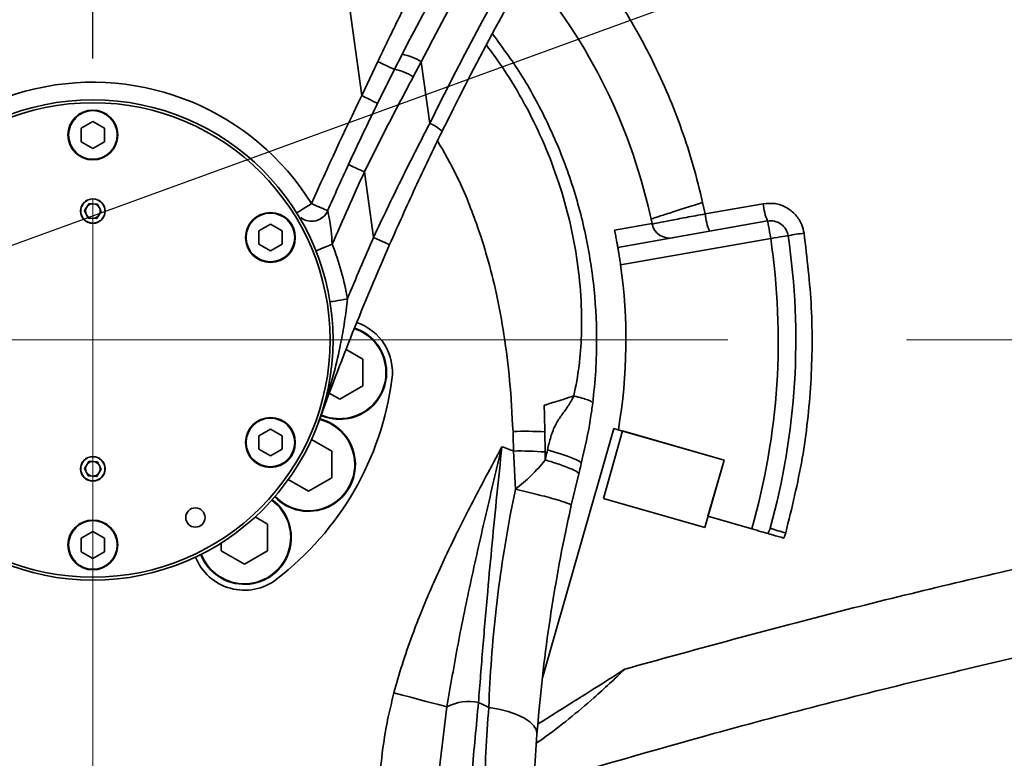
# Model space of a CAD drawing. Header units: millimetres. Extents: x 7702 to 16913, y -3294 to 4428.
# Tile 49 of 88: x 10495 to 10663, y 2765 to 2891. Entities that reach past the tile are written whole.
import ezdxf

# ---------------------------------------------------------------- set-up
doc = ezdxf.new("R2010")
doc.units = ezdxf.units.MM
doc.header["$LTSCALE"] = 6
doc.header["$PDSIZE"] = -1
doc.linetypes.add('CENTERX2', pattern=[20.32, 12.7, -2.54, 2.54, -2.54])
doc.layers.add('中心线', color=4, linetype='CENTERX2', lineweight=20)
doc.layers.add('标注线', color=3, linetype='Continuous', lineweight=20)
doc.layers.add('虚拟位置', color=2, linetype='Continuous')
doc.dimstyles.new('ISO-25', dxfattribs={"dimtxt": 40, "dimasz": 30, "dimexe": 10, "dimexo": 0.625, "dimtad": 1, "dimtoh": 1, "dimdec": 1, "dimtxsty": 'Standard', "dimcen": 2.5, "dimclrd": 1, "dimclre": 1, "dimclrt": 4, "dimadec": 0, "dimazin": 0, "dimtfac": 1, "dimtdec": 1, "dimtmove": 0, "dimatfit": 3, "dimfxl": 1, "dimarcsym": 0})

# ---------------------------------------------------------------- blocks, each defined once
blk = doc.blocks.new('*D15')
at = {"layer": 'Defpoints', "color": 0, "transparency": 16777216}
for p in [(10507.09, 3166.2), (10275.09, 2998.85), (10507.09, 2886.63)]:
    blk.add_point(p, dxfattribs=at)
at = {"layer": '标注线', "color": 1, "lineweight": -2, "transparency": 16777216}
for p, q in [((10275.09, 2999.47), (10275.09, 3176.2)), ((10507.09, 2887.25), (10507.09, 3176.2)), ((10305.09, 3166.2), (10477.09, 3166.2))]:
    blk.add_line(p, q, dxfattribs=at)
at = {"layer": '标注线', "color": 1, "transparency": 16777216}
for points in [[(10305.09, 3171.2), (10305.09, 3161.2), (10275.09, 3166.2)], [(10477.09, 3171.2), (10477.09, 3161.2), (10507.09, 3166.2)]]:
    blk.add_solid(points, dxfattribs=at)
at = {"layer": '标注线', "color": 4, "transparency": 16777216, "insert": (10391.09, 3186.82), "char_height": 40, "attachment_point": 5}
blk.add_mtext('232', dxfattribs=at)
blk = doc.blocks.new('*D16')
at = {"layer": 'Defpoints', "color": 0, "transparency": 16777216}
for p in [(11236.94, 3166.02), (10507.09, 2884.06), (11236.94, 2847.87)]:
    blk.add_point(p, dxfattribs=at)
at = {"layer": '标注线', "color": 1, "lineweight": -2, "transparency": 16777216}
for p, q in [((10507.09, 2884.68), (10507.09, 3176.02)), ((11236.94, 2848.49), (11236.94, 3176.02)), ((10537.09, 3166.02), (11206.94, 3166.02))]:
    blk.add_line(p, q, dxfattribs=at)
at = {"layer": '标注线', "color": 1, "transparency": 16777216}
for points in [[(10537.09, 3171.02), (10537.09, 3161.02), (10507.09, 3166.02)], [(11206.94, 3171.02), (11206.94, 3161.02), (11236.94, 3166.02)]]:
    blk.add_solid(points, dxfattribs=at)
at = {"layer": '标注线', "color": 4, "transparency": 16777216, "insert": (10872.02, 3190), "char_height": 40, "attachment_point": 5}
blk.add_mtext('729,9', dxfattribs=at)
blk = doc.blocks.new('*D19')
at = {"layer": 'Defpoints', "color": 0, "linetype": 'ByBlock', "transparency": 16777216}
for p in [(10507.09, 2890.52), (10071.17, 2699.2), (10417.95, 2508.34), (10507.09, 2076.65), (10507.09, 1976.65)]:
    blk.add_point(p, dxfattribs=at)
at = {"layer": '中心线', "color": 1, "linetype": 'ByBlock', "lineweight": -2, "transparency": 16777216}
blk.add_arc((10507.09, 2076.65), 440.8, 93.9002, 121.0998, dxfattribs=at)
at = {"layer": '中心线', "color": 1, "linetype": 'ByBlock', "transparency": 16777216}
for points in [[(10476.94, 2521.43), (10477.28, 2511.43), (10507.09, 2517.45)], [(10282.13, 2449.9), (10276.68, 2458.28), (10254.26, 2437.73)]]:
    blk.add_solid(points, dxfattribs=at)
at = {"layer": '中心线', "color": 4, "linetype": 'ByBlock', "transparency": 16777216, "insert": (10368.34, 2516.72), "char_height": 40, "attachment_point": 5, "rotation": 17.5}
blk.add_mtext('{\\C3;35°}', dxfattribs=at)
blk = doc.blocks.new('*D20')
at = {"layer": 'Defpoints', "color": 0, "linetype": 'ByBlock', "transparency": 16777216}
for p in [(10507.09, 2890.52), (10860.79, 2339.97), (11255.54, 2208.62), (10507.09, 2076.65), (10507.09, 1976.65)]:
    blk.add_point(p, dxfattribs=at)
at = {"layer": '中心线', "color": 1, "linetype": 'ByBlock', "lineweight": -2, "transparency": 16777216}
blk.add_arc((10507.09, 2076.65), 440.95, 13.8989, 86.1011, dxfattribs=at)
at = {"layer": '中心线', "color": 1, "linetype": 'ByBlock', "transparency": 16777216}
for points in [[(10536.9, 2511.58), (10537.24, 2521.58), (10507.09, 2517.6)], [(10940.02, 2183.6), (10930.24, 2181.53), (10941.34, 2153.22)]]:
    blk.add_solid(points, dxfattribs=at)
at = {"layer": '中心线', "color": 4, "linetype": 'ByBlock', "transparency": 16777216, "insert": (10803.79, 2430.24), "char_height": 40, "attachment_point": 5, "rotation": 320}
blk.add_mtext('{\\C3;80°}', dxfattribs=at)
blk = doc.blocks.new('*D21')
at = {"layer": 'Defpoints', "color": 0, "transparency": 16777216}
for p in [(10757.15, 2948.88), (10343.02, 2730.98), (10071.17, 2699.2), (10071.17, 2699.2), (10199.74, 2699.2)]:
    blk.add_point(p, dxfattribs=at)
at = {"layer": '中心线', "color": 1, "lineweight": -2, "transparency": 16777216}
blk.add_line((10200.37, 2699.2), (10354.87, 2699.2), dxfattribs=at)
for start, end in [(26.2833, 32.5665), (0, 20), (347.4335, 353.7167)]:
    blk.add_arc((10071.17, 2699.2), 273.7, start, end, dxfattribs=at)
at = {"layer": '中心线', "color": 1, "transparency": 16777216}
for points in [[(10321.18, 2822.37), (10311.98, 2818.44), (10328.37, 2792.81)], [(10338.24, 2669.52), (10348.22, 2668.97), (10344.87, 2699.2)]]:
    blk.add_solid(points, dxfattribs=at)
at = {"layer": '中心线', "color": 4, "transparency": 16777216, "insert": (10361.03, 2750.31), "char_height": 40, "attachment_point": 5, "rotation": 280}
blk.add_mtext('{\\C3;20°}', dxfattribs=at)
blk = doc.blocks.new('*D24')
at = {"layer": 'Defpoints', "color": 0, "linetype": 'ByBlock', "transparency": 16777216}
for p in [(10507.09, 2890.52), (10716.59, 2807.2), (10619.11, 2671.33), (10507.09, 2076.65), (10507.09, 1976.65)]:
    blk.add_point(p, dxfattribs=at)
at = {"layer": '中心线', "color": 1, "linetype": 'ByBlock', "lineweight": -2, "transparency": 16777216}
blk.add_arc((10507.09, 2076.65), 605.14, 76.83925, 87.15925, dxfattribs=at)
at = {"layer": '中心线', "color": 1, "linetype": 'ByBlock', "transparency": 16777216}
for points in [[(10536.96, 2676.05), (10537.21, 2686.04), (10507.09, 2681.79)], [(10646.13, 2670.73), (10643.61, 2661.05), (10673.91, 2658.34)]]:
    blk.add_solid(points, dxfattribs=at)
at = {"layer": '中心线', "color": 4, "linetype": 'ByBlock', "transparency": 16777216, "insert": (10594.19, 2696.32), "char_height": 40, "attachment_point": 5, "rotation": 351.9993}
blk.add_mtext('{\\C3;16°}', dxfattribs=at)
blk = doc.blocks.new('*D25')
at = {"layer": 'Defpoints', "color": 0, "transparency": 16777216}
for p in [(10757.15, 2948.88), (10071.17, 2699.2), (10071.17, 2699.2), (10213.51, 2649.26), (10638.49, 2239.8)]:
    blk.add_point(p, dxfattribs=at)
at = {"layer": '中心线', "color": 1, "lineweight": -2, "transparency": 16777216}
blk.add_arc((10071.17, 2699.2), 150.84, 332.4139, 8.5861, dxfattribs=at)
at = {"layer": '中心线', "color": 1, "transparency": 16777216}
for points in [[(10215.48, 2720.49), (10225.17, 2722.96), (10212.92, 2750.79)], [(10209.05, 2626.61), (10200.69, 2632.09), (10188.4, 2604.27)]]:
    blk.add_solid(points, dxfattribs=at)
at = {"layer": '中心线', "color": 4, "transparency": 16777216, "insert": (10199.61, 2677.71), "char_height": 40, "attachment_point": 5, "rotation": 80.5}
blk.add_mtext('{\\C3;59°}', dxfattribs=at)
blk = doc.blocks.new('*D26')
at = {"layer": 'Defpoints', "color": 0, "transparency": 16777216}
for p in [(10716.59, 2807.2), (10716.59, 2807.2), (10667.52, 2546.67), (10507.09, 2076.65), (10716.58, 2077.2)]:
    blk.add_point(p, dxfattribs=at)
at = {"layer": '中心线', "color": 1, "lineweight": -2, "transparency": 16777216}
for start, end in [(241.0247, 247.5116), (253.9985, 269.9985), (276.4854, 282.9724)]:
    blk.add_arc((10716.59, 2807.2), 265.12, start, end, dxfattribs=at)
at = {"layer": '中心线', "color": 1, "transparency": 16777216}
for points in [[(10616.84, 2566.97), (10613.54, 2557.52), (10643.51, 2552.36)], [(10746.82, 2538.79), (10746.26, 2548.77), (10716.59, 2542.08)]]:
    blk.add_solid(points, dxfattribs=at)
at = {"layer": '中心线', "color": 4, "transparency": 16777216, "insert": (10682.56, 2565.09), "char_height": 40, "attachment_point": 5, "rotation": 351.9985}
blk.add_mtext('{\\C3;16°}', dxfattribs=at)

msp = doc.modelspace()

# ---------------------------------------------------------------- linework, layer by layer
at = {"color": 7, "linetype": 'Continuous', "lineweight": 35, "ltscale": 2}
for p, q in [((10552.99, 2878.36), (10547.83, 2915.79)), ((10558.59, 2882.87), (10559.88, 2885.41)), ((10552.99, 2878.36), (10555.73, 2884.2)), ((10563.15, 2884.13), (10561.78, 2881.59)), ((10563.15, 2884.13), (10564.6, 2873.63)), ((10507.09, 2873.94), (10505.11, 2872.79)), ((10505.11, 2872.79), (10505.11, 2870.5)), ((10509.07, 2872.79), (10507.09, 2873.94)), ((10509.07, 2870.5), (10509.07, 2872.79)), ((10505.11, 2870.5), (10507.09, 2869.36)), ((10507.09, 2869.36), (10509.07, 2870.5)), ((10554.99, 2854.14), (10553.45, 2865.33)), ((10505.65, 2858.73), (10506.44, 2859.94)), ((10506.44, 2859.94), (10507.88, 2859.86)), ((10508.53, 2858.57), (10507.88, 2859.86)), ((10611.18, 2860.13), (10611.6, 2858.16)), ((10611.6, 2858.16), (10621.51, 2859.91)), ((10506.3, 2857.44), (10505.65, 2858.73)), ((10507.74, 2857.36), (10506.3, 2857.44)), ((10508.53, 2858.57), (10507.74, 2857.36)), ((10602.38, 2857.3), (10602.53, 2857.35)), ((10537.4, 2856.44), (10535.42, 2855.29)), ((10539.38, 2855.29), (10537.4, 2856.44)), ((10596.14, 2855.4), (10602.54, 2856.52)), ((10596.71, 2852.45), (10622.28, 2856.96)), ((10602.54, 2856.52), (10602.56, 2856.44)), ((10535.42, 2855.29), (10535.42, 2853)), ((10539.38, 2853), (10539.38, 2855.29)), ((10622.8, 2854), (10597.18, 2849.49)), ((10535.42, 2853), (10537.4, 2851.86)), ((10537.4, 2851.86), (10539.38, 2853)), ((10553.19, 2833.39), (10550.31, 2835.05)), ((10553.19, 2828.81), (10553.19, 2833.39)), ((10549.23, 2826.53), (10553.19, 2828.81)), ((10547.44, 2827.56), (10549.23, 2826.53)), ((10537.4, 2821.44), (10535.42, 2820.29)), ((10539.38, 2820.29), (10537.4, 2821.44)), ((10596.04, 2821.54), (10583.83, 2778.95)), ((10584.22, 2820.96), (10584.29, 2817.53)), ((10594.23, 2809.58), (10597.53, 2821.12)), ((10596.79, 2821.33), (10596.04, 2821.54)), ((10614.84, 2816.15), (10596.79, 2821.33)), ((10614.84, 2816.15), (10597.53, 2821.12)), ((10535.42, 2820.29), (10535.42, 2818)), ((10539.38, 2818), (10539.38, 2820.29)), ((10547.86, 2817.69), (10544.41, 2819.67)), ((10535.42, 2818), (10537.4, 2816.86)), ((10537.4, 2816.86), (10539.38, 2818)), ((10547.86, 2813.11), (10547.86, 2817.69)), ((10578.89, 2817.7), (10579.22, 2811.16)), ((10584.29, 2817.53), (10584.32, 2816.15)), ((10505.65, 2814.73), (10506.44, 2815.94)), ((10506.44, 2815.94), (10507.88, 2815.86)), ((10508.53, 2814.57), (10507.88, 2815.86)), ((10611.53, 2804.62), (10614.84, 2816.15)), ((10612.08, 2806.54), (10614.84, 2816.15)), ((10506.3, 2813.44), (10505.65, 2814.73)), ((10508.53, 2814.57), (10507.74, 2813.36)), ((10590.02, 2813.77), (10588.76, 2808.42)), ((10507.74, 2813.36), (10506.3, 2813.44)), ((10540.45, 2812.81), (10543.9, 2810.82)), ((10543.9, 2810.82), (10547.86, 2813.11)), ((10611.53, 2804.62), (10594.23, 2809.58)), ((10536.93, 2805.22), (10534.81, 2806.44)), ((10619.56, 2804.4), (10612.08, 2806.54)), ((10507.09, 2803.94), (10505.11, 2802.79)), ((10509.07, 2802.79), (10507.09, 2803.94)), ((10536.93, 2800.64), (10536.93, 2805.22)), ((10625.36, 2803.71), (10625.04, 2802.83)), ((10505.11, 2802.79), (10505.11, 2800.5)), ((10509.07, 2800.5), (10509.07, 2802.79)), ((10529, 2801.99), (10529, 2800.64)), ((10505.11, 2800.5), (10507.09, 2799.36)), ((10507.09, 2799.36), (10509.07, 2800.5)), ((10529, 2800.64), (10532.96, 2798.36)), ((10532.96, 2798.36), (10536.93, 2800.64)), ((10567.54, 2774.01), (10565.96, 2760.92))]:
    msp.add_line(p, q, dxfattribs=at)
at = {"color": 7, "linetype": 'Continuous', "lineweight": 35, "ltscale": 2, "flags": 128}
for points in [[(10555.69, 2877.04), (10555.64, 2877.07), (10555.48, 2877.14), (10555.24, 2877.26), (10554.9, 2877.43), (10554.49, 2877.63), (10554.03, 2877.86), (10553.52, 2878.1), (10552.99, 2878.36)], [(10550.72, 2866.58), (10550.78, 2866.56), (10550.93, 2866.49), (10551.18, 2866.37), (10551.52, 2866.22), (10551.93, 2866.03), (10552.4, 2865.81), (10552.92, 2865.57), (10553.45, 2865.33)], [(10541.88, 2858.34), (10541.93, 2858.37), (10542.08, 2858.46), (10542.31, 2858.61), (10542.63, 2858.8), (10543.01, 2859.04), (10543.45, 2859.32), (10543.93, 2859.62), (10544.43, 2859.92)], [(10547.17, 2858.71), (10547.12, 2858.74), (10546.97, 2858.81), (10546.71, 2858.92), (10546.37, 2859.07), (10545.95, 2859.25), (10545.48, 2859.46), (10544.96, 2859.69), (10544.43, 2859.92)], [(10622.28, 2856.96), (10622.29, 2856.9), (10622.31, 2856.73), (10622.36, 2856.46), (10622.43, 2856.09), (10622.51, 2855.64), (10622.6, 2855.13), (10622.69, 2854.58), (10622.8, 2854)], [(10557.74, 2852.93), (10557.69, 2852.96), (10557.53, 2853.02), (10557.28, 2853.13), (10556.94, 2853.28), (10556.52, 2853.47), (10556.04, 2853.68), (10555.53, 2853.9), (10554.99, 2854.14)], [(10622.8, 2854), (10623.38, 2854.09), (10623.93, 2854.17), (10624.44, 2854.25), (10624.89, 2854.32), (10625.26, 2854.37), (10625.54, 2854.41), (10625.71, 2854.44), (10625.76, 2854.45)], [(10545.16, 2851.86), (10545.22, 2851.88), (10545.38, 2851.95), (10545.63, 2852.05), (10545.98, 2852.19), (10546.4, 2852.36), (10546.88, 2852.55), (10547.41, 2852.76), (10547.95, 2852.98)], [(10547.57, 2843.16), (10547.63, 2843.17), (10547.8, 2843.2), (10548.07, 2843.24), (10548.44, 2843.3), (10548.89, 2843.37), (10549.4, 2843.46), (10549.95, 2843.54), (10550.53, 2843.64)], [(10584.7, 2817.89), (10585.96, 2817.51), (10587.1, 2817.14), (10588.11, 2816.79), (10588.96, 2816.47), (10589.64, 2816.18), (10590.12, 2815.94), (10590.4, 2815.73), (10590.47, 2815.58)], [(10622.29, 2803.62), (10622.11, 2803.67), (10621.87, 2803.73), (10621.58, 2803.82), (10621.24, 2803.92), (10620.85, 2804.03), (10620.44, 2804.15), (10620, 2804.27), (10619.56, 2804.4)], [(10558.49, 2776.42), (10559.95, 2776.03), (10561.37, 2775.65), (10562.73, 2775.29), (10564, 2774.95), (10565.13, 2774.65), (10566.12, 2774.39), (10566.93, 2774.18), (10567.54, 2774.01)], [(10574.67, 2773.93), (10576.38, 2773.64), (10577.99, 2773.23), (10579.43, 2772.72), (10580.67, 2772.13), (10581.67, 2771.47), (10582.38, 2770.77), (10582.8, 2770.05), (10582.9, 2769.33)]]:
    msp.add_lwpolyline(points, dxfattribs=at)
at = {"color": 7, "linetype": 'Continuous', "lineweight": 35, "ltscale": 2}
for centre, radius in [((10507.09, 2836.65), 41), ((10507.09, 2836.65), 40.5), ((10507.09, 2871.65), 4.25), ((10507.09, 2871.65), 4.15), ((10507.09, 2858.65), 2.1), ((10507.09, 2858.65), 2.07), ((10537.4, 2854.15), 4.25), ((10537.4, 2854.15), 4.15), ((10537.4, 2819.15), 4.25), ((10537.4, 2819.15), 4.15), ((10507.09, 2814.65), 2.1), ((10507.09, 2814.65), 2.07), ((10524.59, 2806.34), 1.65), ((10507.09, 2801.65), 4.25), ((10507.09, 2801.65), 4.15)]:
    msp.add_circle(centre, radius, dxfattribs=at)
for centre, radius, start, end in [((11015.67, 2652.19), 512, 145.109, 152.902), ((11016.28, 2652.27), 509, 145.109, 152.902), ((11016.28, 2652.27), 503, 145.8536, 153.8918), ((11015.67, 2652.19), 500, 145.8536, 153.8918), ((10507.09, 2836.65), 97.5, 11.7632, 40.4154), ((10558.63, 2877.43), 8.08, 56.035, 81.1634), ((10567.28, 2905.27), 24.03, 241.2853, 248.7929), ((10556.83, 2873.86), 9.18, 57.3722, 78.9944), ((10507.09, 2836.65), 44, 31.94, 173.9697), ((11015.67, 2652.19), 515, 153.9492, 156.2109), ((10562.74, 2868.59), 5.37, 42.5508, 69.6929), ((11015.67, 2652.19), 512, 155.2448, 156.2109), ((11015.67, 2652.19), 509, 155.2448, 156.7669), ((10507.09, 2858.65), 1.25, 146.8424, 206.8424), ((10507.09, 2858.65), 1.25, 86.8424, 146.8424), ((10507.09, 2858.65), 1.25, 26.8424, 86.8424), ((10507.09, 2858.65), 1.25, 326.8424, 26.8424), ((10631.35, 2860.87), 9.89, 185.5743, 203.3257), ((10507.09, 2858.65), 1.25, 206.8424, 266.8424), ((10507.09, 2858.65), 1.25, 266.8424, 326.8424), ((10537.4, 2854.15), 4.25, 270, 90), ((10544.43, 2859.92), 3, 232.6137, 336.2109), ((10621.26, 2859.09), 9.7, 185.4887, 203.589), ((10605.5, 2857.05), 3, 191.7106, 280), ((10622.8, 2854), 3, 8.5307, 100), ((10537.4, 2854.15), 4.25, 180, 270), ((11015.67, 2652.19), 503, 156.3289, 157.6282), ((10507.09, 2836.65), 117, 344, 8.5307), ((10507.09, 2836.65), 120, 344.4693, 8.5307), ((10636.31, 2798.32), 57.11, 97.8709, 100.6462), ((11015.67, 2652.19), 500, 156.3289, 160.0647), ((10507.09, 2836.65), 44, 9.1413, 21.7827), ((10507.09, 2836.65), 91, 350.309, 8.1108), ((10549.23, 2831.1), 9, 352.5, 71.1686), ((10549.23, 2831.1), 8, 246.3407, 71.56), ((10507.09, 2836.65), 51.5, 307.5, 352.5), ((10543.9, 2815.4), 8, 223.8407, 76.1593), ((10580.95, 2766.32), 54.74, 86.578, 92.2459), ((10579.79, 2759.38), 58.32, 85.579, 90.8875), ((10507.09, 2814.65), 1.25, 146.8424, 206.8424), ((10507.09, 2814.65), 1.25, 86.8424, 146.8424), ((10507.09, 2814.65), 1.25, 26.8424, 86.8424), ((10507.09, 2814.65), 1.25, 206.8424, 266.8424), ((10507.09, 2814.65), 1.25, 266.8424, 326.8424), ((10507.09, 2814.65), 1.25, 326.8424, 26.8424), ((10532.96, 2802.93), 8, 201.3407, 53.6593), ((10633.19, 2834.33), 31.6, 250.6366, 255.6624), ((10532.96, 2802.93), 9, 201.8591, 307.5), ((10571.2, 2767.12), 7.8, 77.3466, 117.9975)]:
    msp.add_arc(centre, radius, start, end, dxfattribs=at)
at = {"color": 8, "linetype": 'Continuous', "lineweight": 35, "ltscale": 2}
for centre, start, end in [((10549.23, 2831.1), 246.4263, 71.6038), ((10543.9, 2815.4), 223.7718, 76.2282), ((10532.96, 2802.93), 201.2718, 53.7282)]:
    msp.add_arc(centre, 7.9, start, end, dxfattribs=at)
for points, knots in [([(11205.32, 2867.04), (11187.03, 2869.36), (11150.45, 2874.01), (11095.5, 2880.38), (11040.49, 2886.32), (10985.4, 2891.78), (10930.25, 2896.77), (10868.66, 2901.81), (10800.64, 2906.7), (10726.16, 2911.15), (10656.48, 2914.61), (10611.64, 2916.16), (10591.63, 2916.86)], [0, 0, 0, 0, 0.089708, 0.17942, 0.269129, 0.358962, 0.4488, 0.538634, 0.659786, 0.780938, 0.902229, 1, 1, 1, 1]), ([(10586.31, 2908.27), (10586.74, 2907.82), (10589.22, 2905.22), (10593.26, 2899.92), (10598.34, 2892.39), (10602.3, 2885.15), (10605.35, 2878.51), (10607.66, 2872.54), (10609.65, 2866.41), (10610.67, 2862.22), (10611.18, 2860.13)], [0, 0, 0, 0, 0.0342736, 0.1968952, 0.3642211, 0.5315453, 0.6478146, 0.7640838, 0.882042, 1, 1, 1, 1]), ([(10589.21, 2827.09), (10589.53, 2828.79), (10590.19, 2832.22), (10590.58, 2837.95), (10590.48, 2844.19), (10589.74, 2850.96), (10588.38, 2857.73), (10586.42, 2864.38), (10583.91, 2870.81), (10580.84, 2877.01), (10577.65, 2882.44), (10575.25, 2885.66), (10574.26, 2886.99)], [0, 0, 0, 0, 0.082893, 0.166635, 0.272216, 0.377827, 0.487306, 0.596795, 0.704126, 0.811464, 0.921969, 1, 1, 1, 1]), ([(10565.93, 2870.64), (10567.03, 2868.72), (10569.62, 2864.2), (10572.31, 2857.47), (10574.51, 2850.64), (10576.09, 2844.31), (10577.38, 2837.3), (10578.36, 2829.46), (10578.65, 2823.93), (10578.81, 2821.02)], [0, 0, 0, 0, 0.12776, 0.301368, 0.418479, 0.543037, 0.679129, 0.831243, 1, 1, 1, 1]), ([(10597.89, 2780.46), (10596.16, 2778.8), (10593.08, 2775.85), (10588.35, 2771.96), (10585.09, 2769.35), (10583.18, 2768.08), (10582.81, 2767.83)], [0, 0, 0, 0, 0.363932, 0.647055, 0.930233, 1, 1, 1, 1])]:
    msp.add_open_spline(points, degree=3, knots=knots, dxfattribs=at)
at = {"color": 7, "linetype": 'Continuous', "lineweight": 35, "ltscale": 2}
for points, knots in [([(10555.73, 2884.2), (10556.85, 2886.52), (10559.08, 2891.16), (10561.41, 2895.74), (10562.58, 2898.02)], [0, 0, 0, 0, 0.499493, 1, 1, 1, 1]), ([(10575.3, 2888.93), (10576.94, 2886.69), (10580.48, 2881.88), (10584.81, 2873.82), (10588.48, 2865.01), (10591.09, 2855.83), (10592.7, 2846.44), (10593.18, 2838.25), (10593, 2831.37), (10592.61, 2827.69), (10592.41, 2825.84)], [0, 0, 0, 0, 0.124044, 0.266323, 0.408159, 0.549825, 0.691937, 0.833597, 0.916798, 1, 1, 1, 1]), ([(10550.72, 2866.58), (10552, 2869.32), (10554.55, 2874.79), (10557.24, 2880.18), (10558.59, 2882.87)], [0, 0, 0, 0, 0.499317, 1, 1, 1, 1]), ([(10561.78, 2881.59), (10560.36, 2878.91), (10557.52, 2873.54), (10554.8, 2868.07), (10553.45, 2865.33)], [0, 0, 0, 0, 0.499224, 1, 1, 1, 1]), ([(10554.99, 2854.14), (10556.54, 2857.41), (10559.65, 2863.98), (10562.95, 2870.41), (10564.6, 2873.63)], [0, 0, 0, 0, 0.499029, 1, 1, 1, 1]), ([(10566.69, 2872.22), (10565.15, 2869.05), (10562.08, 2862.68), (10559.19, 2856.19), (10557.74, 2852.93)], [0, 0, 0, 0, 0.49901, 1, 1, 1, 1]), ([(10602.53, 2857.35), (10602.65, 2857.39), (10603, 2857.5), (10604.32, 2857.93), (10606.74, 2858.7), (10609.19, 2859.49), (10610.71, 2859.98), (10611.18, 2860.13)], [0, 0, 0, 0, 0.118488, 0.374192, 0.630206, 0.887227, 1, 1, 1, 1]), ([(10628.49, 2854.89), (10628.39, 2855.37), (10628.13, 2856.5), (10627.11, 2858.08), (10625.5, 2859.36), (10623.55, 2860.07), (10622.19, 2859.96), (10621.51, 2859.91)], [0, 0, 0, 0, 0.152263, 0.363654, 0.575629, 0.787811, 1, 1, 1, 1]), ([(10541.89, 2858.33), (10541.89, 2858.33), (10541.89, 2858.32), (10541.92, 2858.27), (10541.94, 2858.24)], [0, 0, 0, 0, 0.3324386, 1, 1, 1, 1]), ([(10547.17, 2858.71), (10547.18, 2858.69), (10547.19, 2858.66), (10547.24, 2858.41), (10547.35, 2857.91), (10547.54, 2856.83), (10547.79, 2855.12), (10547.89, 2853.75), (10547.95, 2852.98)], [0, 0, 0, 0, 0.085921, 0.141788, 0.245155, 0.425445, 0.673211, 1, 1, 1, 1]), ([(10602.56, 2856.44), (10602.58, 2856.44), (10602.65, 2856.46), (10603.5, 2856.64), (10605.52, 2857.03), (10608.32, 2857.56), (10610.5, 2857.96), (10611.6, 2858.16)], [0, 0, 0, 0, 0.094553, 0.320914, 0.547296, 0.773642, 1, 1, 1, 1]), ([(10596.14, 2855.4), (10596.21, 2855.07), (10596.34, 2854.4), (10596.51, 2853.52), (10596.64, 2852.85), (10596.7, 2852.5), (10596.71, 2852.46), (10596.71, 2852.45)], [0, 0, 0, 0, 0.214674, 0.429335, 0.643931, 0.85856, 1, 1, 1, 1]), ([(10628.49, 2854.89), (10629, 2850.66), (10630.02, 2842.14), (10629.83, 2829.25), (10628.46, 2816.34), (10626.4, 2807.94), (10625.36, 2803.71)], [0, 0, 0, 0, 0.2475401, 0.4978264, 0.7475048, 1, 1, 1, 1]), ([(10597.18, 2849.49), (10597.13, 2849.82), (10597.03, 2850.49), (10596.89, 2851.38), (10596.78, 2852.04), (10596.72, 2852.4), (10596.71, 2852.44), (10596.71, 2852.45)], [0, 0, 0, 0, 0.214662, 0.429319, 0.643934, 0.858562, 1, 1, 1, 1]), ([(10545.63, 2822.67), (10545.64, 2822.68), (10546.09, 2823.93), (10547.04, 2826.74), (10548.32, 2831.15), (10549.35, 2835.61), (10550.1, 2839.78), (10550.39, 2842.35), (10550.53, 2843.64)], [0, 0, 0, 0, 0.001858, 0.185772, 0.414736, 0.644467, 0.821696, 1, 1, 1, 1]), ([(10597.89, 2780.46), (10609.43, 2783.63), (10632.5, 2789.97), (10667.43, 2798.37), (10702.55, 2805.94), (10737.87, 2812.59), (10773.35, 2818.35), (10808.99, 2823.2), (10844.75, 2827.15), (10881.14, 2830.22), (10918.16, 2832.37), (10955.78, 2833.55), (10993.43, 2833.73), (11032.46, 2832.87), (11072.85, 2830.84), (11114.6, 2827.47), (11156.3, 2822.95), (11184, 2818.88), (11197.85, 2816.84)], [0, 0, 0, 0, 0.059379, 0.118779, 0.178178, 0.237557, 0.296937, 0.356338, 0.415739, 0.475119, 0.5372, 0.599304, 0.661408, 0.723489, 0.792487, 0.861486, 0.930743, 1, 1, 1, 1]), ([(10589.2, 2827.09), (10588.6, 2826.9), (10587.54, 2826.57), (10586.01, 2826.09), (10584.92, 2825.75), (10584.34, 2825.56), (10584.13, 2825.49)], [0, 0, 0, 0, 0.39062, 0.684734, 0.886364, 1, 1, 1, 1]), ([(10584.7, 2817.89), (10584.87, 2818.63), (10585.22, 2820.12), (10585.99, 2822.18), (10587.12, 2823.86), (10588.27, 2825.34), (10588.88, 2826.48), (10589.2, 2827.08)], [0, 0, 0, 0, 0.211836, 0.426649, 0.609698, 0.796175, 1, 1, 1, 1]), ([(10589.21, 2827.08), (10589.69, 2826.97), (10590.66, 2826.73), (10591.66, 2826.4), (10592.31, 2826.1), (10592.38, 2825.93), (10592.41, 2825.85)], [0, 0, 0, 0, 0.2500001, 0.500001, 0.7500002, 1, 1, 1, 1]), ([(10584.13, 2825.49), (10584.16, 2824.74), (10584.21, 2823.23), (10584.22, 2821.72), (10584.22, 2820.96)], [0, 0, 0, 0, 0.499779, 1, 1, 1, 1]), ([(10592.41, 2825.84), (10592.3, 2825.03), (10591.84, 2821.59), (10591.06, 2818.18), (10590.47, 2815.58)], [0, 0, 0, 0, 0.234969, 1, 1, 1, 1]), ([(10578.81, 2821.02), (10578.83, 2820.41), (10578.86, 2819.3), (10578.88, 2818.2), (10578.89, 2817.7)], [0, 0, 0, 0, 0.5505084, 1, 1, 1, 1]), ([(11229.8, 2796.3), (11218.84, 2798.2), (11196.92, 2802.01), (11163.88, 2806.72), (11130.68, 2810.71), (11097.33, 2813.89), (11063.86, 2816.29), (11028.91, 2817.94), (10992.5, 2818.74), (10954.66, 2818.54), (10916.84, 2817.32), (10879.08, 2815.08), (10841.4, 2811.82), (10803.83, 2807.55), (10766.4, 2802.27), (10728.5, 2795.87), (10690.17, 2788.3), (10651.46, 2779.49), (10615.5, 2770.34), (10592.61, 2763.62), (10582.41, 2760.63)], [0, 0, 0, 0, 0.050952, 0.101911, 0.152863, 0.204092, 0.255328, 0.306557, 0.364331, 0.422127, 0.479923, 0.537697, 0.59547, 0.653265, 0.71106, 0.768833, 0.829583, 0.890359, 0.951134, 1, 1, 1, 1]), ([(10576.91, 2818.42), (10575.99, 2816.69), (10574.22, 2813.41), (10571.71, 2808.6), (10569.42, 2804.1), (10567.34, 2799.79), (10565.48, 2795.73), (10563.54, 2791.24), (10561.65, 2786.43), (10559.86, 2781.29), (10558.93, 2778), (10558.49, 2776.42)], [0, 0, 0, 0, 0.128026, 0.243528, 0.353698, 0.457829, 0.555408, 0.645288, 0.776807, 0.892885, 1, 1, 1, 1]), ([(10576.91, 2818.42), (10576.01, 2814.62), (10574.2, 2807.04), (10571.67, 2795.79), (10569.36, 2784.77), (10568.14, 2777.57), (10567.54, 2774.01)], [0, 0, 0, 0, 0.254986, 0.507792, 0.756719, 1, 1, 1, 1]), ([(10576.91, 2818.42), (10576.63, 2815.68), (10576.05, 2810.18), (10575.24, 2801.93), (10574.43, 2793.21), (10573.64, 2784.06), (10573.16, 2777.85), (10572.91, 2774.74)], [0, 0, 0, 0, 0.182993, 0.367579, 0.553876, 0.775723, 1, 1, 1, 1]), ([(10576.91, 2818.42), (10577.28, 2818.29), (10577.94, 2818.05), (10578.6, 2817.81), (10578.89, 2817.7)], [0, 0, 0, 0, 0.560121, 1, 1, 1, 1]), ([(10584.32, 2816.17), (10584.34, 2816.31), (10584.47, 2816.88), (10584.6, 2817.45), (10584.7, 2817.89)], [0, 0, 0, 0, 0.2349322, 1, 1, 1, 1]), ([(10579.22, 2811.16), (10580.14, 2811.92), (10582.01, 2813.46), (10583.54, 2815.23), (10584.32, 2816.13)], [0, 0, 0, 0, 0.4933912, 1, 1, 1, 1]), ([(10584.32, 2816.17), (10585.15, 2815.92), (10586.81, 2815.41), (10588.64, 2814.71), (10589.85, 2814.13), (10589.96, 2813.89), (10590.02, 2813.77)], [0, 0, 0, 0, 0.250021, 0.50003, 0.750022, 1, 1, 1, 1]), ([(10590.47, 2815.58), (10590.36, 2815.13), (10590.21, 2814.53), (10590.06, 2813.93), (10590.02, 2813.77)], [0, 0, 0, 0, 0.741449, 1, 1, 1, 1]), ([(10574.67, 2773.93), (10574.8, 2776.67), (10575.06, 2782.16), (10575.85, 2790.45), (10576.93, 2798.66), (10578.07, 2805.5), (10578.92, 2809.66), (10579.21, 2811.13)], [0, 0, 0, 0, 0.22853, 0.458627, 0.670655, 0.884181, 1, 1, 1, 1]), ([(10579.22, 2811.16), (10579.85, 2811.02), (10581.12, 2810.73), (10582.94, 2810.28), (10584.61, 2809.85), (10586.07, 2809.45), (10587.26, 2809.09), (10588.13, 2808.79), (10588.68, 2808.55), (10588.73, 2808.46), (10588.76, 2808.42)], [0, 0, 0, 0, 0.1249994, 0.2499989, 0.3749997, 0.4999987, 0.6249996, 0.7499996, 0.8749997, 1, 1, 1, 1]), ([(10588.76, 2808.42), (10588.42, 2806.86), (10587.46, 2802.48), (10586.1, 2795.26), (10584.75, 2786.65), (10583.64, 2777.95), (10583.15, 2772.21), (10582.9, 2769.33)], [0, 0, 0, 0, 0.116968, 0.3289324, 0.5424685, 0.7703982, 1, 1, 1, 1]), ([(10622.29, 2803.62), (10622.45, 2803.9), (10622.62, 2804.2), (10622.71, 2804.51), (10622.71, 2804.52)], [0, 0, 0, 0, 0.992006, 1, 1, 1, 1]), ([(10622.29, 2803.62), (10622.32, 2803.61), (10622.39, 2803.59), (10622.88, 2803.44), (10623.62, 2803.23), (10624.39, 2803.01), (10624.88, 2802.87), (10625.04, 2802.83)], [0, 0, 0, 0, 0.218462, 0.436586, 0.662748, 0.893956, 1, 1, 1, 1]), ([(10583.07, 2771.08), (10585.23, 2772.45), (10590.16, 2775.56), (10595.13, 2778.65), (10597.88, 2780.45), (10597.89, 2780.46)], [0, 0, 0, 0, 0.437373, 0.9976, 1, 1, 1, 1]), ([(10558.49, 2776.42), (10558.19, 2775.21), (10557.56, 2772.68), (10556.65, 2767.81), (10556.25, 2764.13), (10556, 2761.81)], [0, 0, 0, 0, 0.251947, 0.526797, 1, 1, 1, 1]), ([(10572.91, 2774.74), (10572.54, 2770.77), (10571.88, 2763.68), (10571.27, 2756.49), (10571, 2753.34)], [0, 0, 0, 0, 0.560797, 1, 1, 1, 1]), ([(10572.91, 2774.74), (10573.24, 2774.59), (10573.83, 2774.32), (10574.41, 2774.05), (10574.67, 2773.93)], [0, 0, 0, 0, 0.559882, 1, 1, 1, 1]), ([(10573.84, 2750.15), (10573.88, 2755.55), (10573.94, 2763.55), (10574.49, 2771.38), (10574.67, 2773.93)], [0, 0, 0, 0, 0.674389, 1, 1, 1, 1]), ([(10582.9, 2769.33), (10582.73, 2766.92), (10582.21, 2759.51), (10582.14, 2751.94), (10582.09, 2746.83)], [0, 0, 0, 0, 0.325761, 1, 1, 1, 1])]:
    msp.add_open_spline(points, degree=3, knots=knots, dxfattribs=at)
at = {"layer": '中心线', "ltscale": 2}
for p, q in [((10507.09, 1976.65), (10507.09, 2890.52)), ((10463.09, 2836.65), (11269.22, 2836.65))]:
    msp.add_line(p, q, dxfattribs=at)
at = {"layer": '虚拟位置', "ltscale": 2}
msp.add_line((10071.17, 2699.2), (10757.15, 2948.88), dxfattribs=at)

# ---------------------------------------------------------------- dimensions: what is measured, and where the dimension line sits
at = {"layer": '中心线'}
for base, line1, line2, picture, middle in [((10343.02, 2730.98), ((10071.17, 2699.2), (10199.74, 2699.2)), ((10071.17, 2699.2), (10757.15, 2948.88)), '*D21', (10361.03, 2750.31)), ((10213.51, 2649.26), ((10071.17, 2699.2), (10638.49, 2239.8)), ((10071.17, 2699.2), (10757.15, 2948.88)), '*D25', (10199.61, 2677.71)), ((10667.52, 2546.67), ((10716.59, 2807.2), (10716.58, 2077.2)), ((10507.09, 2076.65), (10716.59, 2807.2)), '*D26', (10682.56, 2565.09))]:
    dim = msp.add_angular_dim_2l(base=base, line1=line1, line2=line2, text='{\\C3;<>}', dimstyle='ISO-25', dxfattribs=at)
    dim.commit()
    dim.dimension.update_dxf_attribs({"geometry": picture, "text_midpoint": middle})
at = {"layer": '中心线', "linetype": 'ByBlock'}
for base, line1, line2, picture, middle in [((10417.95, 2508.34), ((10507.09, 1976.65), (10507.09, 2890.52)), ((10507.09, 2076.65), (10071.17, 2699.2)), '*D19', (10368.34, 2516.72)), ((10860.79, 2339.97), ((11255.54, 2208.62), (10507.09, 2076.65)), ((10507.09, 1976.65), (10507.09, 2890.52)), '*D20', (10803.79, 2430.24)), ((10619.11, 2671.33), ((10507.09, 1976.65), (10507.09, 2890.52)), ((10507.09, 2076.65), (10716.59, 2807.2)), '*D24', (10594.19, 2696.32))]:
    dim = msp.add_angular_dim_2l(base=base, line1=line1, line2=line2, text='{\\C3;<>}', dimstyle='ISO-25', dxfattribs=at)
    dim.commit()
    dim.dimension.update_dxf_attribs({"geometry": picture, "text_midpoint": middle})
at = {"layer": '标注线'}
for base, p1, p2, picture, middle in [((11236.9416, 3166.0222), (10507.0907, 2884.0571), (11236.9416, 2847.8692), '*D16', (10872.0162, 3189.9992)), ((10507.09, 3166.2), (10275.09, 2998.85), (10507.09, 2886.63), '*D15', (10391.09, 3186.82))]:
    dim = msp.add_linear_dim(base=base, p1=p1, p2=p2, dimstyle='ISO-25', dxfattribs=at)
    dim.commit()
    dim.dimension.update_dxf_attribs({"geometry": picture, "text_midpoint": middle})

doc.saveas('drawing.dxf')
